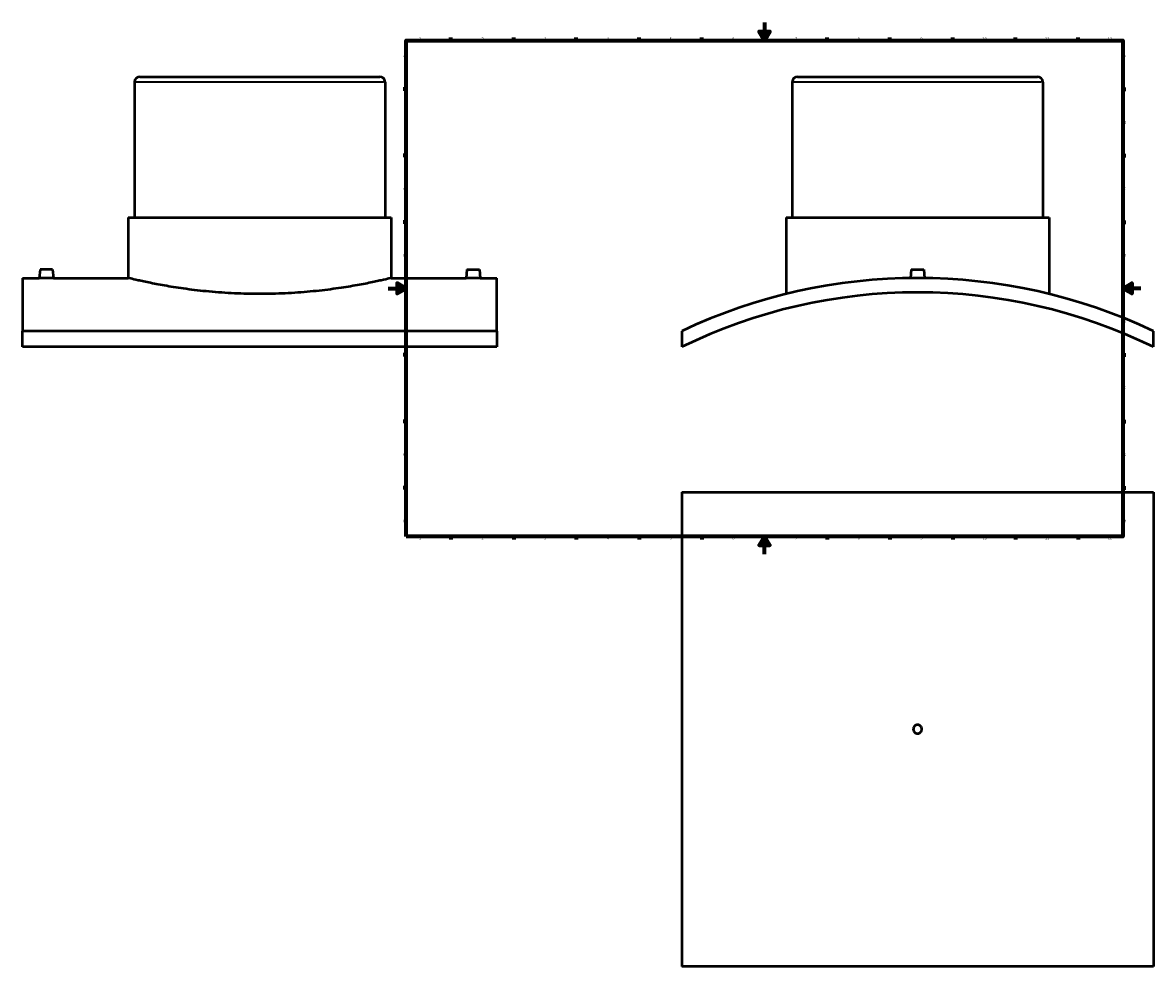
# Model space of a CAD drawing. Header units: millimetres. Extents: x -409 to 1797, y -460 to 2501.
# Tile 1 of 7: x -409 to 855, y -460 to 594. Entities that reach past the tile are written whole.
import ezdxf

# ---------------------------------------------------------------- set-up
doc = ezdxf.new("R2010")
doc.units = ezdxf.units.MM
for name, color, linetype, lineweight in [('Border (ANSI)', 7, 'Continuous', 70), ('Visible (ANSI)', 7, 'Continuous', 50), ('Visible Narrow (ANSI)', 7, 'Continuous', 35)]:
    doc.layers.add(name, color=color, linetype=linetype, lineweight=lineweight)
doc.styles.add('Note Text (ANSI)', font='tahoma.ttf')

# ---------------------------------------------------------------- blocks, each defined once
blk = doc.blocks.new('Borders Default Border')
at = {"layer": 'Border (ANSI)'}
for p, q in [((70.1, 574), (70.1, 577.4)), ((140.2, 574), (140.2, 577.4)), ((210.2, 574), (210.2, 577.4)), ((280.3, 574), (280.3, 577.4)), ((350.4, 574), (350.4, 577.4)), ((490.6, 574), (490.6, 577.4)), ((560.7, 574), (560.7, 577.4)), ((630.8, 574), (630.8, 577.4)), ((700.8, 574), (700.8, 577.4)), ((770.9, 574), (770.9, 577.4)), ((20, 519.7), (16.6, 519.7)), ((821, 519.7), (824.4, 519.7)), ((20, 445.5), (16.6, 445.5)), ((821, 445.5), (824.4, 445.5)), ((20, 371.2), (16.6, 371.2)), ((821, 371.2), (824.4, 371.2)), ((20, 222.7), (16.6, 222.7)), ((821, 222.7), (824.4, 222.7)), ((20, 148.5), (16.6, 148.5)), ((821, 148.5), (824.4, 148.5)), ((20, 74.3), (16.6, 74.3)), ((821, 74.3), (824.4, 74.3)), ((70.1, 20), (70.1, 16.6)), ((140.2, 20), (140.2, 16.6)), ((210.2, 20), (210.2, 16.6)), ((280.3, 20), (280.3, 16.6)), ((350.4, 20), (350.4, 16.6)), ((490.6, 20), (490.6, 16.6)), ((560.7, 20), (560.7, 16.6)), ((630.8, 20), (630.8, 16.6)), ((700.8, 20), (700.8, 16.6)), ((770.9, 20), (770.9, 16.6))]:
    blk.add_line(p, q, dxfattribs=at)
at = {"layer": 'Border (ANSI)', "flags": 128}
for points in [[(420.5, 594), (420.5, 574), (414.7, 584), (426.3, 584), (420.5, 574)], [(20, 20), (20, 574), (821, 574), (821, 20), (20, 20)], [(0, 297), (20, 297), (10, 302.8), (10, 291.2), (20, 297)], [(841, 297), (821, 297), (831, 302.8), (831, 291.2), (821, 297)], [(420.5, 0), (420.5, 20), (414.7, 10), (426.3, 10), (420.5, 20)]]:
    blk.add_lwpolyline(points, dxfattribs=at)
at = {"layer": 'Border (ANSI)', "char_height": 3.05, "attachment_point": 7, "style": 'Note Text (ANSI)'}
for s, insert in [('1', (34.4, 574.4)), ('2', (104.2, 574.4)), ('3', (174.3, 574.3)), ('4', (244.2, 574.4)), ('5', (314.5, 574.3)), ('6', (384.5, 574.3)), ('7', (454.6, 574.4)), ('8', (524.6, 574.3)), ('9', (594.7, 574.3)), ('10', (664, 574.3)), ('11', (734, 574.4)), ('12', (804.1, 574.4)), ('A', (16.8, 555.4)), ('A', (821.6, 555.4)), ('B', (17.1, 481.1)), ('B', (822, 481.1)), ('C', (17, 406.8)), ('C', (821.8, 406.8)), ('D', (17, 332.6)), ('D', (821.8, 332.6)), ('E', (17.2, 258.4)), ('E', (822.1, 258.4)), ('F', (17.3, 184.1)), ('F', (822.1, 184.1)), ('G', (16.8, 109.8)), ('G', (821.7, 109.8)), ('H', (17, 35.6)), ('H', (821.8, 35.6)), ('1', (34.4, 16.6)), ('2', (104.2, 16.6)), ('3', (174.3, 16.5)), ('4', (244.2, 16.6)), ('5', (314.5, 16.5)), ('6', (384.5, 16.5)), ('7', (454.6, 16.6)), ('8', (524.6, 16.5)), ('9', (594.7, 16.5)), ('10', (664, 16.5)), ('11', (734, 16.6)), ('12', (804.1, 16.6))]:
    blk.add_mtext(s, dxfattribs=dict(at, insert=insert))

msp = doc.modelspace()

# ---------------------------------------------------------------- linework, layer by layer
at = {"layer": 'Visible (ANSI)'}
for p, q in [((-277.541, 533.589), (-9.541, 533.589)), ((457.531, 533.589), (725.531, 533.589)), ((-283.541, 527.589), (-283.541, 376.089)), ((-3.541, 527.589), (-3.541, 376.089)), ((451.531, 527.589), (451.531, 376.089)), ((731.531, 527.589), (731.531, 376.089)), ((-290.541, 376.089), (3.459, 376.089)), ((-290.541, 376.089), (-290.541, 308.589)), ((3.459, 376.089), (3.459, 308.589)), ((444.531, 376.089), (738.531, 376.089)), ((444.531, 376.089), (444.531, 290.792)), ((738.531, 376.089), (738.531, 290.792)), ((-389.041, 318.189), (-389.881, 308.589)), ((-375.041, 318.189), (-389.041, 318.189)), ((-375.041, 318.189), (-374.202, 308.589)), ((87.959, 318.189), (87.119, 308.589)), ((87.959, 318.189), (101.959, 318.189)), ((101.959, 318.189), (102.798, 308.589)), ((584.531, 318.189), (583.687, 308.539)), ((584.531, 318.189), (598.531, 318.189)), ((598.531, 318.189), (599.375, 308.539)), ((-408.541, 308.589), (-408.541, 249.386)), ((-408.541, 308.589), (-389.881, 308.589)), ((-374.202, 308.589), (-290.541, 308.589)), ((3.459, 308.589), (87.119, 308.589)), ((102.798, 308.589), (121.459, 308.589)), ((121.459, 249.386), (121.459, 308.589)), ((121.459, 249.386), (-408.541, 249.386)), ((-408.541, 231.632), (-408.541, 249.386)), ((121.459, 249.386), (121.459, 231.632)), ((328.031, 249.386), (328.031, 231.632)), ((855.031, 231.632), (855.031, 249.386)), ((121.459, 231.632), (-408.541, 231.632)), ((328.031, 69.529), (855.031, 69.529)), ((328.031, 69.529), (328.031, -460.471)), ((855.031, 69.529), (855.031, -460.471)), ((855.031, -460.471), (328.031, -460.471))]:
    msp.add_line(p, q, dxfattribs=at)
for centre, radius, start, end in [((-277.541, 527.589), 6, 90, 180), ((-9.541, 527.589), 6, 0, 90), ((457.531, 527.589), 6, 90, 180), ((725.531, 527.589), 6, 0, 90), ((591.531, -307.411), 616, 64.674529, 115.325471), ((591.531, -307.411), 600, 63.949277, 116.050723)]:
    msp.add_arc(centre, radius, start, end, dxfattribs=at)
for points, knots in [([(-374.202, 308.589), (-374.202, 308.589), (-374.398, 308.586), (-375.198, 308.576), (-375.801, 308.57), (-377.193, 308.557), (-378.074, 308.551), (-380.006, 308.541), (-381.057, 308.539), (-382.041, 308.539), (-383.026, 308.539), (-384.077, 308.541), (-386.008, 308.551), (-386.89, 308.557), (-388.282, 308.57), (-388.885, 308.576), (-389.685, 308.586), (-389.881, 308.589), (-389.881, 308.589)], [3.54484802, 3.54484802, 3.54484802, 3.54484802, 3.84023327, 3.84023327, 4.13561852, 4.13561852, 4.43104127, 4.43104127, 4.72646402, 4.72646402, 4.72646402, 5.02188678, 5.02188678, 5.31730953, 5.31730953, 5.61269478, 5.61269478, 5.90808003, 5.90808003, 5.90808003, 5.90808003]), ([(3.459, 308.589), (3.459, 308.589), (2.568, 308.374), (-1.17, 307.498), (-4.016, 306.837), (-11.528, 305.174), (-16.2, 304.172), (-26.981, 302.019), (-33.092, 300.869), (-46.103, 298.641), (-53.454, 297.485), (-69.472, 295.308), (-78.139, 294.289), (-96.236, 292.592), (-105.683, 291.913), (-124.701, 291.013), (-134.273, 290.792), (-152.809, 290.792), (-162.382, 291.013), (-181.4, 291.913), (-190.846, 292.592), (-208.944, 294.289), (-217.611, 295.308), (-233.629, 297.485), (-240.98, 298.641), (-253.991, 300.869), (-260.102, 302.019), (-270.883, 304.172), (-275.555, 305.174), (-283.067, 306.837), (-285.913, 307.498), (-289.651, 308.374), (-290.541, 308.589), (-290.541, 308.589)], [22.24187557, 22.24187557, 22.24187557, 22.24187557, 25.02194951, 25.02194951, 27.80202346, 27.80202346, 30.58209741, 30.58209741, 33.36217135, 33.36217135, 36.1425663, 36.1425663, 38.92296124, 38.92296124, 41.70335619, 41.70335619, 44.48375114, 44.48375114, 47.26414608, 47.26414608, 50.04454103, 50.04454103, 52.82493597, 52.82493597, 55.60533092, 55.60533092, 58.38540486, 58.38540486, 61.16547881, 61.16547881, 63.94555276, 63.94555276, 66.7256267, 66.7256267, 66.7256267, 66.7256267]), ([(102.798, 308.589), (102.798, 308.589), (102.602, 308.586), (101.802, 308.576), (101.199, 308.57), (99.807, 308.557), (98.926, 308.551), (96.994, 308.541), (95.943, 308.539), (93.974, 308.539), (92.923, 308.541), (90.992, 308.551), (90.11, 308.557), (88.718, 308.57), (88.115, 308.576), (87.315, 308.586), (87.119, 308.589), (87.119, 308.589)], [1.18161601, 1.18161601, 1.18161601, 1.18161601, 1.47700126, 1.47700126, 1.77238651, 1.77238651, 2.06780926, 2.06780926, 2.36323201, 2.36323201, 2.65865476, 2.65865476, 2.95407752, 2.95407752, 3.24946277, 3.24946277, 3.54484802, 3.54484802, 3.54484802, 3.54484802]), ([(596.331, -195.471), (596.331, -196.074), (596.211, -196.717), (595.721, -197.899), (595.352, -198.439), (594.499, -199.291), (593.959, -199.661), (592.777, -200.151), (592.134, -200.271), (590.929, -200.271), (590.286, -200.151), (589.103, -199.661), (588.563, -199.291), (587.711, -198.439), (587.342, -197.899), (586.852, -196.717), (586.731, -196.074), (586.731, -194.869), (586.852, -194.226), (587.342, -193.043), (587.711, -192.503), (588.563, -191.651), (589.103, -191.282), (590.286, -190.792), (590.929, -190.671), (592.134, -190.671), (592.777, -190.792), (593.959, -191.282), (594.499, -191.651), (595.352, -192.503), (595.721, -193.043), (596.211, -194.226), (596.331, -194.869), (596.331, -195.471)], [0, 0, 0, 0, 0.18081044, 0.18081044, 0.36162088, 0.36162088, 0.54243133, 0.54243133, 0.72324177, 0.72324177, 0.90405221, 0.90405221, 1.08486265, 1.08486265, 1.26567309, 1.26567309, 1.44648353, 1.44648353, 1.62729398, 1.62729398, 1.80810442, 1.80810442, 1.98891486, 1.98891486, 2.1697253, 2.1697253, 2.35053574, 2.35053574, 2.53134618, 2.53134618, 2.71215663, 2.71215663, 2.89296707, 2.89296707, 2.89296707, 2.89296707])]:
    msp.add_open_spline(points, degree=3, knots=knots, dxfattribs=at)
at = {"layer": 'Visible Narrow (ANSI)'}
for p, q in [((-5.265, 527.589), (-281.818, 527.589)), ((729.808, 527.589), (453.255, 527.589))]:
    msp.add_line(p, q, dxfattribs=at)

# ---------------------------------------------------------------- block references
msp.add_blockref('Borders Default Border', (0, 0))

doc.saveas('drawing.dxf')
